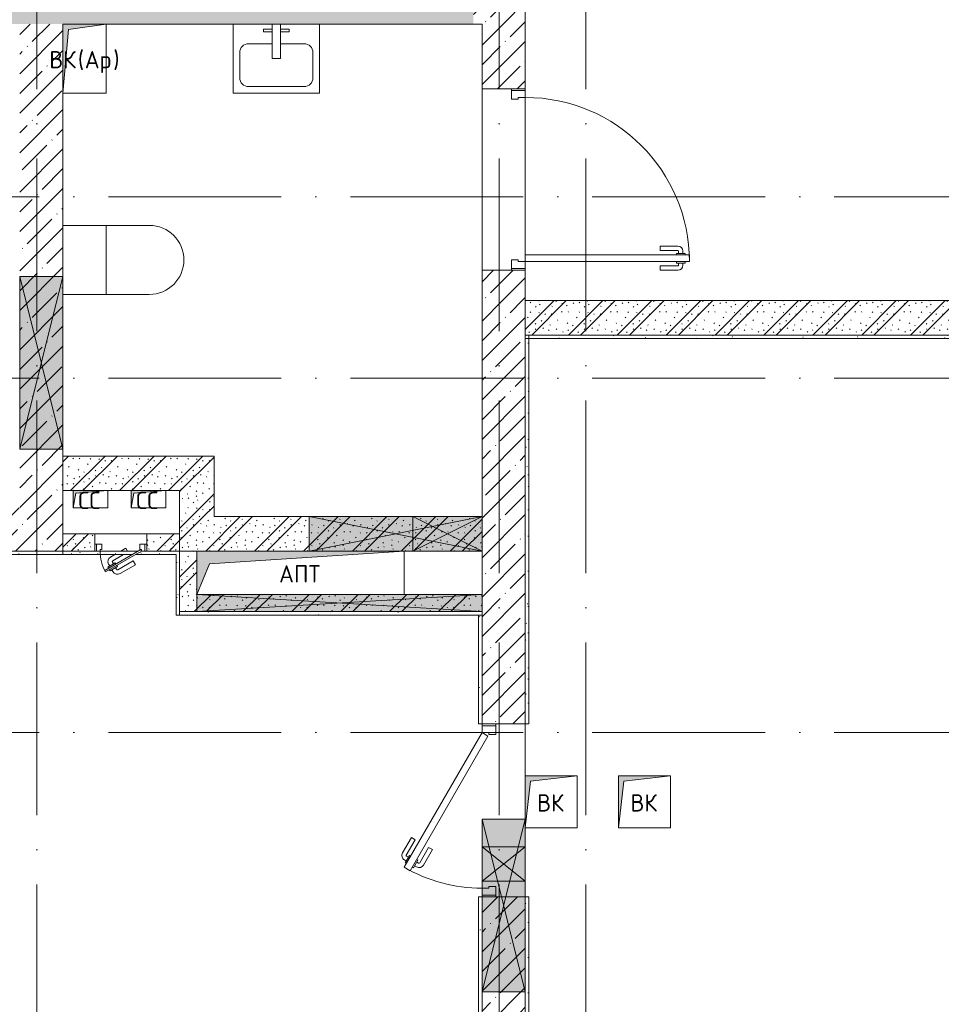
# Model space of a CAD drawing. Header units: millimetres. Extents: x 83162 to 161202, y 56220 to 105342.
# Tile 66 of 209: x 126295 to 131628, y 85328 to 91025. Entities that reach past the tile are written whole.
import ezdxf

# ---------------------------------------------------------------- set-up
doc = ezdxf.new("R2010")
doc.units = ezdxf.units.MM
doc.linetypes.add('4_ Штрихпунктир_ 10 х 2 мм', pattern=[1400, 1000, -200, 0, -200])
for name, color, linetype, lineweight in [('A-____-NOTE-TEXT', 5, 'Continuous', 9), ('A-DETL-GENF-OTLN', 7, 'Continuous', 9), ('A-DOOR-____-MCUT', 7, 'Continuous', 18), ('A-DOOR-____-OTLN', 7, 'Continuous', 9), ('A-DOOR-FRAM-MCUT', 7, 'Continuous', 18), ('A-FLOR-____-OTLN', 7, 'Continuous', 9), ('A-GLAZ-____-MCUT', 7, 'Continuous', 9), ('A-GLAZ-____-OTLN', 7, 'Continuous', 9), ('A-WALL-____-MCUT', 7, 'Continuous', 9), ('A-WALL-____-PATT', 7, 'Continuous', 9), ('I-WALL-____-MCUT', 7, 'Continuous', 9), ('I-WALL-____-OTLN', 7, 'Continuous', 9), ('M-EQPM-____-OTLN', 7, 'Continuous', 9), ('P-SANR-FIXT-OTLN', 7, 'Continuous', 9), ('S-COLS-____-MCUT', 7, 'Continuous', 9), ('S-COLS-____-OTLN', 7, 'Continuous', 9), ('S-GRID-____-OTLN', 7, 'Continuous', 9)]:
    doc.layers.add(name, color=color, linetype=linetype, lineweight=lineweight)
doc.styles.add('GOST Common', font='GOST_Common.ttf', dxfattribs={"height": 100})
pattern_1 = [(45, (0, 0), (-114.04925, 114.04925), []), (45, (114.05, 0), (-114.04925, 114.04925), [201.613, -40.323, 3.353, -36.97])]
pattern_2 = [(135, (150.28, 188.64), (-282.8427, 3e-14), [5, -395]), (135, (174.9, 237.36), (-282.8427, 3e-14), [5, -395]), (135, (211.96, 236.53), (-282.8427, 3e-14), [5, -395]), (135, (114.96, 223.96), (-282.8427, 3e-14), [5, -395]), (135, (77.54, 223.96), (-282.8427, 3e-14), [5, -395]), (135, (57.44, 184.52), (-282.8427, 3e-14), [5, -395]), (135, (66.21, 142.9), (-282.8427, 3e-14), [5, -395]), (135, (107.33, 161), (-282.8427, 3e-14), [5, -395]), (135, (99.08, 130.94), (-282.8427, 3e-14), [5, -395]), (135, (22.6, 136.46), (-282.8427, 3e-14), [5, -395]), (135, (21.16, 168.08), (-282.8427, 3e-14), [5, -395]), (135, (46.13, 96.12), (-282.8427, 3e-14), [5, -395]), (135, (3.54, 74.6), (-282.8427, 3e-14), [5, -395]), (135, (40.3, 47.56), (-282.8427, 3e-14), [5, -395]), (135, (39.77, 18.47), (-282.8427, 3e-14), [5, -395]), (135, (76.94, 37.28), (-282.8427, 3e-14), [5, -395]), (135, (114.18, 62.4), (-282.8427, 3e-14), [5, -395]), (135, (139.87, 90.2), (-282.8427, 3e-14), [5, -395]), (135, (141.44, 15.82), (-282.8427, 3e-14), [5, -395]), (135, (188.69, 26.73), (-282.8427, 3e-14), [5, -395]), (135, (176.14, 51.36), (-282.8427, 3e-14), [5, -395]), (135, (177.03, 0), (-282.8427, 3e-14), [5, -395]), (135, (276.61, 8.22), (-282.8427, 3e-14), [5, -395]), (135, (271.19, 31.72), (-282.8427, 3e-14), [5, -395]), (135, (268.29, 119.65), (-282.8427, 3e-14), [5, -395]), (135, (237.92, 101.95), (-282.8427, 3e-14), [5, -395]), (135, (237.92, 158.27), (-282.8427, 3e-14), [5, -395]), (135, (260.4, 204.35), (-282.8427, 3e-14), [5, -395]), (135, (275.54, 235.4), (-282.8427, 3e-14), [5, -395]), (135, (117.62, 268.96), (-282.8427, 3e-14), [5, -395]), (135, (203.62, 273.83), (-282.8427, 3e-14), [5, -395]), (135, (47.24, 279.3), (-282.8427, 3e-14), [5, -395]), (135, (23.2, 266.16), (-282.8427, 3e-14), [5, -395]), (135, (42.78, 232.52), (-282.8427, 3e-14), [5, -395]), (135, (177.76, 90.57), (-282.8427, 3e-14), [5, -395]), (135, (181.12, 121.8), (-282.8427, 3e-14), [5, -395]), (135, (206.73, 172.06), (-282.8427, 3e-14), [5, -395]), (135, (143.14, 136.62), (-282.8427, 3e-14), [5, -395]), (135, (211.51, 131.86), (-282.8427, 3e-14), [5, -395]), (135, (81.47, 95.1), (-282.8427, 3e-14), [5, -395]), (135, (235.13, 60.46), (-282.8427, 3e-14), [5, -395]), (135, (242.24, 4.89), (-282.8427, 3e-14), [5, -395]), (45, (0, 106.07), (-282.8427, 0), []), (45, (106.07, 0), (-282.8427, 0), []), (45, (176.78, 0), (-282.8427, 0), []), (45, (0, 176.78), (-282.8427, 0), [])]
pattern_3 = [(0, (0, 0), (203.2, 50.8), [3.353, -149.047, 3.353, -149.047, -812.8]), (0, (0, 0), (203.2, 50.8), [-304.8, 3.353, -301.447, 3.353, -149.047, -355.6]), (0, (0, 0), (203.2, 50.8), [-762, 3.353, -98.247, 3.353, -250.647]), (120, (76.2, 25.4), (-145.59409, 150.576362), [3.353, -149.047, 3.353, -149.047, -812.8]), (120, (76.2, 25.4), (-145.59409, 150.576362), [-304.8, 3.353, -301.447, 3.353, -149.047, -355.6]), (120, (76.2, 25.4), (-145.59409, 150.576362), [-762, 3.353, -98.247, 3.353, -250.647]), (240, (101.6, 127), (-57.60591, -201.376362), [3.353, -149.047, 3.353, -149.047, -812.8]), (240, (101.6, 127), (-57.60591, -201.376362), [-304.8, 3.353, -301.447, 3.353, -149.047, -355.6]), (240, (101.6, 127), (-57.60591, -201.376362), [-762, 3.353, -98.247, 3.353, -250.647])]

# ---------------------------------------------------------------- blocks, each defined once
blk = doc.blocks.new('АР_Канал вертикальный прямоугольный - ВК-6741383-ВКК_01_К3_З_ЭОМ_греющий кабель_')
at = {"layer": 'A-DETL-GENF-OTLN', "lineweight": 5, "true_color": 0xf4f4f4}
blk.add_hatch(color=7, dxfattribs=at).paths.add_polyline_path([(-150, -150), (-120, 120), (150, 150), (-150, 150), (-150, -65.2)])
at = {"layer": 'A-DETL-GENF-OTLN', "color": 254, "lineweight": 13, "true_color": 0xcccccc}
for p, q in [((150, 150), (-150, 150)), ((-150, 150), (-150, -150)), ((150, 150), (-150, 150)), ((-150, 150), (-150, -150)), ((-150, -150), (-120, 120)), ((-150, -150), (-120, 120)), ((-120, 120), (150, 150)), ((-120, 120), (150, 150)), ((150, -150), (150, 150)), ((-150, -150), (150, -150))]:
    blk.add_line(p, q, dxfattribs=at)
at = {"layer": 'M-EQPM-____-OTLN', "color": 254, "lineweight": 5, "true_color": 0xcccccc}
for p, q in [((-150, -150), (-150, 150)), ((-150, 150), (150, 150)), ((150, 150), (150, -150)), ((150, -150), (-150, -150))]:
    blk.add_line(p, q, dxfattribs=at)
blk = doc.blocks.new('АР_Канал вертикальный прямоугольный - АПТ-2990273-ВКК_01_К3_З_ЭОМ_греющий кабель_')
at = {"layer": 'A-DETL-GENF-OTLN', "lineweight": 5, "true_color": 0xf4f4f4}
blk.add_hatch(color=7, dxfattribs=at).paths.add_polyline_path([(-600, -125), (-527.5, 52.5), (600, 125), (-600, 125)])
at = {"layer": 'A-DETL-GENF-OTLN', "color": 254, "lineweight": 13, "true_color": 0xcccccc}
for p, q in [((-600, 125), (-600, -125)), ((-600, 125), (-600, -125)), ((-527.5, 52.5), (600, 125)), ((-527.5, 52.5), (600, 125)), ((600, -125), (600, 125)), ((-600, -125), (-527.5, 52.5)), ((-600, -125), (-527.5, 52.5))]:
    blk.add_line(p, q, dxfattribs=at)
at = {"layer": 'M-EQPM-____-OTLN', "color": 254, "lineweight": 5, "true_color": 0xcccccc}
for p, q in [((-600, -125), (-600, 125)), ((600, 125), (600, -125))]:
    blk.add_line(p, q, dxfattribs=at)
blk = doc.blocks.new('A-PLU-toilet-2-2D - L600xW600xH900-1001368-ВКК_01_К3_З_ЭОМ_греющий кабель_')
at = {"layer": 'P-SANR-FIXT-OTLN', "color": 254, "lineweight": 5, "true_color": 0xcccccc}
for p, q in [((-250, 400), (250, 400)), ((-250, 400), (250, 400)), ((0, 0), (0, 400)), ((250, 0), (-250, 0)), ((250, 0), (-250, 0))]:
    blk.add_line(p, q, dxfattribs=at)
blk.add_arc((250, 200), 200, 270, 90, dxfattribs=at)
blk.add_arc((250, 200), 200, 270, 90, dxfattribs=at)
blk = doc.blocks.new('A-PLU-Sink-2D - 400 x 500mm-997041-ВКК_01_К3_З_ЭОМ_греющий кабель_')
at = {"layer": 'P-SANR-FIXT-OTLN', "color": 254, "lineweight": 5, "true_color": 0xcccccc}
for p, q in [((-234.3, 202.3), (-234.3, -197.7)), ((-234.3, -197.7), (-234.3, 202.3)), ((-59.3, 172.3), (-59.3, 157.3)), ((-9.3, 172.3), (-59.3, 172.3)), ((-9.3, 2.3), (-9.3, 202.3)), ((40.7, 202.3), (40.7, 2.3)), ((40.7, 172.3), (90.7, 172.3)), ((90.7, 172.3), (90.7, 157.3)), ((265.7, -197.7), (265.7, 202.3)), ((265.7, 202.3), (265.7, -197.7)), ((-59.3, 157.3), (-9.3, 157.3)), ((90.7, 157.3), (40.7, 157.3)), ((-9.3, 88), (-145.4, 88)), ((176.8, 88), (40.7, 88)), ((-196.2, 37.2), (-196.2, -108.8)), ((40.7, 2.3), (-9.3, 2.3)), ((227.6, -108.8), (227.6, 37.2)), ((-145.4, -159.6), (176.8, -159.6)), ((-234.3, -197.7), (265.7, -197.7)), ((265.7, -197.7), (-234.3, -197.7))]:
    blk.add_line(p, q, dxfattribs=at)
for centre, start, end in [((-145.4, 37.2), 90, 180), ((176.8, 37.2), 360, 90), ((-145.4, -108.8), 180, 270), ((176.8, -108.8), 270, 0)]:
    blk.add_arc(centre, 50.8, start, end, dxfattribs=at)
blk = doc.blocks.new('АР_Дверь однопольная - 1000х2100h_900__Глухая_Лифт-холл_1 эт-4500566-ВКК_01_К3_З_ЭОМ_греющий кабель_')
at = {"layer": 'A-DOOR-____-MCUT', "color": 254, "lineweight": 13, "true_color": 0xcccccc}
for p, q in [((-329.4, 575), (-349.4, 540.4)), ((450, 125), (-329.4, 575)), ((-349.4, 540.4), (430, 90.4)), ((430, 90.4), (450, 125))]:
    blk.add_line(p, q, dxfattribs=at)
at = {"layer": 'A-DOOR-____-OTLN', "color": 254, "lineweight": 5, "true_color": 0xcccccc}
for p, q in [((-292.9, 563.2), (-286.9, 573.6)), ((-157.2, 533.3), (-246, 584.6)), ((-327.8, 527.9), (-331.8, 520.9)), ((-331.8, 520.9), (-288.5, 495.9)), ((-320.9, 514.7), (-327, 504.3)), ((-307.8, 562.5), (-303.8, 569.4)), ((-303.8, 569.4), (-260.5, 544.4)), ((-271.3, 550.7), (-265.3, 561.1)), ((-260.5, 544.4), (-264.5, 537.5)), ((-169.7, 511.7), (-258.5, 562.9)), ((-169.7, 511.7), (-157.2, 533.3)), ((-227.2, 412.1), (-316, 463.3)), ((-299.3, 502.2), (-305.3, 491.8)), ((-214.7, 433.7), (-303.5, 485)), ((-288.5, 495.9), (-284.5, 502.9)), ((-214.7, 433.7), (-227.2, 412.1))]:
    blk.add_line(p, q, dxfattribs=at)
for centre, radius, start, end in [((450, 125), 900, 150, 180), ((-261, 558.6), 30, 60, 150), ((-261, 558.6), 4.99, 60, 150), ((-301, 489.3), 30, 150, 240), ((-301, 489.3), 4.99, 150, 240)]:
    blk.add_arc(centre, radius, start, end, dxfattribs=at)
at = {"layer": 'A-DOOR-FRAM-MCUT', "color": 254, "lineweight": 13, "true_color": 0xcccccc}
for p, q in [((-490, 125), (-500, 125)), ((-450, 125), (-490, 125)), ((-490, 125), (-490, 45)), ((-450, 85), (-450, 125)), ((490, 125), (450, 125)), ((450, 125), (450, 85)), ((490, 45), (490, 125)), ((490, 125), (500, 125)), ((-440, 85), (-450, 85)), ((-440, 45), (-440, 85)), ((450, 85), (440, 85)), ((440, 85), (440, 45)), ((-490, 45), (-500, 45)), ((-490, 45), (-440, 45)), ((440, 45), (490, 45)), ((490, 45), (500, 45))]:
    blk.add_line(p, q, dxfattribs=at)
blk = doc.blocks.new('АР_Дверь однопольная - 1050х2100h_900__Глухая_С_у МГН_ аренда_1 эт-4499699-ВКК_01_К3_З_ЭОМ_греющий кабель_')
at = {"layer": 'A-DOOR-____-MCUT', "color": 254, "lineweight": 13, "true_color": 0xcccccc}
for p, q in [((475, 1075), (435, 1075)), ((435, 1075), (435, 125)), ((475, 125), (475, 1075)), ((435, 125), (475, 125))]:
    blk.add_line(p, q, dxfattribs=at)
at = {"layer": 'A-DOOR-____-OTLN', "color": 254, "lineweight": 5, "true_color": 0xcccccc}
for p, q in [((427, 1037.5), (415, 1037.5)), ((427, 1050), (427, 1000)), ((435, 1050), (427, 1050)), ((475, 1050), (483, 1050)), ((483, 1050), (483, 1000)), ((483, 1037.5), (495, 1037.5)), ((385, 905), (385, 1007.5)), ((410, 905), (410, 1007.5)), ((427, 1012.5), (415, 1012.5)), ((427, 1000), (435, 1000)), ((483, 1000), (475, 1000)), ((483, 1012.5), (495, 1012.5)), ((500, 905), (500, 1007.5)), ((525, 905), (525, 1007.5)), ((410, 905), (385, 905)), ((500, 905), (525, 905))]:
    blk.add_line(p, q, dxfattribs=at)
for centre, radius, start, end in [((475, 125), 950, 90, 180), ((415, 1007.5), 30, 90, 180), ((495, 1007.5), 30, 0, 90), ((415, 1007.5), 4.99, 90, 180), ((495, 1007.5), 4.99, 0, 90)]:
    blk.add_arc(centre, radius, start, end, dxfattribs=at)
at = {"layer": 'A-DOOR-FRAM-MCUT', "color": 254, "lineweight": 13, "true_color": 0xcccccc}
for p, q in [((-515, 125), (-525, 125)), ((-475, 125), (-515, 125)), ((-515, 125), (-515, 45)), ((-475, 85), (-475, 125)), ((515, 125), (475, 125)), ((475, 125), (475, 85)), ((515, 45), (515, 125)), ((515, 125), (525, 125)), ((-465, 85), (-475, 85)), ((-465, 45), (-465, 85)), ((475, 85), (465, 85)), ((465, 85), (465, 45)), ((-515, 45), (-525, 45)), ((-515, 45), (-465, 45)), ((465, 45), (515, 45)), ((515, 45), (525, 45))]:
    blk.add_line(p, q, dxfattribs=at)
blk = doc.blocks.new('АР_Канал вертикальный прямоугольный - ВК_Ар_-2982053-ВКК_01_К3_З_ЭОМ_греющий кабель_')
at = {"layer": 'A-DETL-GENF-OTLN', "lineweight": 5, "true_color": 0xf4f4f4}
blk.add_hatch(color=7, dxfattribs=at).paths.add_polyline_path([(-125, -200), (-92.5, 167.5), (125, 200), (-125, 200)])
at = {"layer": 'A-DETL-GENF-OTLN', "color": 254, "lineweight": 13, "true_color": 0xcccccc}
for p, q in [((-92.5, 167.5), (125, 200)), ((-92.5, 167.5), (125, 200)), ((125, -200), (125, 200)), ((-125, -200), (-92.5, 167.5)), ((-125, -200), (-92.5, 167.5)), ((-125, -200), (125, -200))]:
    blk.add_line(p, q, dxfattribs=at)
at = {"layer": 'M-EQPM-____-OTLN', "color": 254, "lineweight": 5, "true_color": 0xcccccc}
for p, q in [((125, 200), (125, -200)), ((125, -200), (-125, -200))]:
    blk.add_line(p, q, dxfattribs=at)
blk = doc.blocks.new('АР_Отверстие прямоугольное - ОВВ-4793617-ВКК_01_К3_З_ЭОМ_греющий кабель_')
at = {"layer": 'A-DETL-GENF-OTLN', "lineweight": 5, "true_color": 0xf9f9f9}
blk.add_hatch(color=7, dxfattribs=at).paths.add_polyline_path([(-700, 50), (-700, -50), (950, -50), (950, 50)])
at = {"layer": 'A-DETL-GENF-OTLN', "color": 254, "lineweight": 5, "true_color": 0xcccccc}
for p, q in [((950, 50), (-700, -50)), ((-700, 50), (950, -50))]:
    blk.add_line(p, q, dxfattribs=at)
at = {"layer": 'A-DETL-GENF-OTLN', "color": 254, "lineweight": 13, "true_color": 0xcccccc}
for p, q in [((950, 50), (-700, 50)), ((-700, 50), (-700, -50)), ((950, -50), (950, 50)), ((-700, -50), (950, -50))]:
    blk.add_line(p, q, dxfattribs=at)
at = {"layer": 'A-GLAZ-____-MCUT', "color": 254, "lineweight": 5, "true_color": 0xcccccc}
for p, q in [((-700, 50), (-700, -50)), ((950, 50), (950, -50))]:
    blk.add_line(p, q, dxfattribs=at)
blk = doc.blocks.new('АР_Отверстие прямоугольное - ОВВ-4526218-ВКК_01_К3_З_ЭОМ_греющий кабель_')
at = {"layer": 'A-DETL-GENF-OTLN', "lineweight": 5, "true_color": 0xf9f9f9}
blk.add_hatch(color=7, dxfattribs=at).paths.add_polyline_path([(625, 62), (625, 125), (-375, 125), (-375, -125), (625, -125)])
at = {"layer": 'A-DETL-GENF-OTLN', "color": 254, "lineweight": 5, "true_color": 0xcccccc}
for p, q in [((625, 125), (-375, -125)), ((-375, 125), (625, -125))]:
    blk.add_line(p, q, dxfattribs=at)
at = {"layer": 'A-DETL-GENF-OTLN', "color": 254, "lineweight": 13, "true_color": 0xcccccc}
for p, q in [((-375, 125), (-375, -125)), ((625, 125), (-325, 125)), ((625, -125), (625, 125)), ((-375, -125), (625, -125))]:
    blk.add_line(p, q, dxfattribs=at)
at = {"layer": 'A-GLAZ-____-MCUT', "color": 254, "lineweight": 5, "true_color": 0xcccccc}
for p, q in [((-375, 125), (-375, -125)), ((625, 125), (625, -125))]:
    blk.add_line(p, q, dxfattribs=at)
blk = doc.blocks.new('АР_Канал вертикальный прямоугольный - СС-3239460-ВКК_01_К3_З_ЭОМ_греющий кабель_')
at = {"layer": 'A-DETL-GENF-OTLN', "lineweight": 5, "true_color": 0xf4f4f4}
blk.add_hatch(color=7, dxfattribs=at).paths.add_polyline_path([(-100, -50), (-85, 35), (100, 50), (-100, 50)])
at = {"layer": 'A-DETL-GENF-OTLN', "color": 254, "lineweight": 13, "true_color": 0xcccccc}
for p, q in [((100, 50), (-100, 50)), ((-100, 50), (-100, -50)), ((100, 50), (-100, 50)), ((-100, 50), (-100, -50)), ((-100, -50), (-85, 35)), ((-100, -50), (-85, 35)), ((-85, 35), (100, 50)), ((-85, 35), (100, 50)), ((100, -50), (100, 50)), ((-100, -50), (100, -50))]:
    blk.add_line(p, q, dxfattribs=at)
at = {"layer": 'M-EQPM-____-OTLN', "color": 254, "lineweight": 5, "true_color": 0xcccccc}
for p, q in [((-100, -50), (-100, 50)), ((-100, 50), (100, 50)), ((100, 50), (100, -50)), ((100, -50), (-100, -50))]:
    blk.add_line(p, q, dxfattribs=at)
blk = doc.blocks.new('АР_Канал вертикальный прямоугольный - ВК-3506840-ВКК_01_К3_З_ЭОМ_греющий кабель_')
at = {"layer": 'A-DETL-GENF-OTLN', "lineweight": 5, "true_color": 0xf4f4f4}
blk.add_hatch(color=7, dxfattribs=at).paths.add_polyline_path([(-150, -150), (-120, 120), (150, 150), (-150, 150)])
at = {"layer": 'A-DETL-GENF-OTLN', "color": 254, "lineweight": 13, "true_color": 0xcccccc}
for p, q in [((150, 150), (-150, 150)), ((-150, 150), (-150, -150)), ((150, 150), (-150, 150)), ((-150, 150), (-150, -150)), ((-150, -150), (-120, 120)), ((-150, -150), (-120, 120)), ((-120, 120), (150, 150)), ((-120, 120), (150, 150)), ((150, -150), (150, 150)), ((-150, -150), (150, -150))]:
    blk.add_line(p, q, dxfattribs=at)
at = {"layer": 'M-EQPM-____-OTLN', "color": 254, "lineweight": 5, "true_color": 0xcccccc}
for p, q in [((-150, -150), (-150, 150)), ((-150, 150), (150, 150)), ((150, 150), (150, -150)), ((150, -150), (-150, -150))]:
    blk.add_line(p, q, dxfattribs=at)
blk = doc.blocks.new('АР_Отверстие прямоугольное - ОВВ-4527727-ВКК_01_К3_З_ЭОМ_греющий кабель_')
at = {"layer": 'A-DETL-GENF-OTLN', "lineweight": 5, "true_color": 0xf9f9f9}
blk.add_hatch(color=7, dxfattribs=at).paths.add_polyline_path([(-375, 100), (-375, -100), (625, -100), (625, 100)])
at = {"layer": 'A-DETL-GENF-OTLN', "color": 254, "lineweight": 5, "true_color": 0xcccccc}
for p, q in [((625, 100), (-375, -100)), ((-375, 100), (625, -100))]:
    blk.add_line(p, q, dxfattribs=at)
at = {"layer": 'A-DETL-GENF-OTLN', "color": 254, "lineweight": 13, "true_color": 0xcccccc}
for p, q in [((625, 100), (-375, 100)), ((-375, 100), (-375, -100)), ((625, -100), (625, 100)), ((-375, -100), (625, -100))]:
    blk.add_line(p, q, dxfattribs=at)
at = {"layer": 'A-GLAZ-____-MCUT', "color": 254, "lineweight": 5, "true_color": 0xcccccc}
for p, q in [((-375, 100), (-375, -100)), ((625, 100), (625, -100))]:
    blk.add_line(p, q, dxfattribs=at)
blk = doc.blocks.new('АР_Отверстие прямоугольное - ОВВ-4527852-ВКК_01_К3_З_ЭОМ_греющий кабель_')
at = {"layer": 'A-DETL-GENF-OTLN', "lineweight": 5, "true_color": 0xf9f9f9}
blk.add_hatch(color=7, dxfattribs=at).paths.add_polyline_path([(25, -125), (225, -125), (225, 125), (25, 125), (25, -62)])
at = {"layer": 'A-DETL-GENF-OTLN', "color": 254, "lineweight": 5, "true_color": 0xcccccc}
for p, q in [((225, 125), (25, -125)), ((25, 125), (225, -125))]:
    blk.add_line(p, q, dxfattribs=at)
at = {"layer": 'A-DETL-GENF-OTLN', "color": 254, "lineweight": 13, "true_color": 0xcccccc}
for p, q in [((225, 125), (25, 125)), ((25, 125), (25, -125)), ((225, -125), (225, 125)), ((25, -125), (225, -125))]:
    blk.add_line(p, q, dxfattribs=at)
at = {"layer": 'A-GLAZ-____-MCUT', "color": 254, "lineweight": 5, "true_color": 0xcccccc}
for p, q in [((25, 125), (25, -125)), ((225, 125), (225, -125))]:
    blk.add_line(p, q, dxfattribs=at)
blk = doc.blocks.new('АР_Отверстие прямоугольное - ОВВ-4527978-ВКК_01_К3_З_ЭОМ_греющий кабель_')
at = {"layer": 'A-DETL-GENF-OTLN', "lineweight": 5, "true_color": 0xf9f9f9}
blk.add_hatch(color=7, dxfattribs=at).paths.add_polyline_path([(-375, -125), (625, -125), (625, 125), (-375, 125)])
at = {"layer": 'A-DETL-GENF-OTLN', "color": 254, "lineweight": 5, "true_color": 0xcccccc}
for p, q in [((625, 125), (-375, -125)), ((-375, 125), (625, -125))]:
    blk.add_line(p, q, dxfattribs=at)
at = {"layer": 'A-DETL-GENF-OTLN', "color": 254, "lineweight": 13, "true_color": 0xcccccc}
for p, q in [((625, 125), (-375, 125)), ((-375, 125), (-375, -125)), ((625, -125), (625, 125)), ((-375, -125), (625, -125))]:
    blk.add_line(p, q, dxfattribs=at)
at = {"layer": 'A-GLAZ-____-MCUT', "color": 254, "lineweight": 5, "true_color": 0xcccccc}
for p, q in [((-375, 125), (-375, -125)), ((625, 125), (625, -125))]:
    blk.add_line(p, q, dxfattribs=at)
blk = doc.blocks.new('АР_Дверь однопольная - 300х400h_200__ВК_СС-4500226-ВКК_01_К3_З_ЭОМ_греющий кабель_')
at = {"layer": 'A-DOOR-____-MCUT', "color": 254, "lineweight": 13, "true_color": 0xcccccc}
for p, q in [((87.8, 170), (-120, 50)), ((-115, 41.3), (92.8, 161.3)), ((92.8, 161.3), (87.8, 170)), ((-120, 50), (-115, 41.3))]:
    blk.add_line(p, q, dxfattribs=at)
at = {"layer": 'A-DOOR-____-OTLN', "color": 254, "lineweight": 5, "true_color": 0xcccccc}
for p, q in [((-84.4, 128.3), (4.4, 179.6)), ((-71.9, 106.7), (-84.4, 128.3)), ((-71.9, 106.7), (16.9, 157.9)), ((62.2, 164.4), (18.9, 139.4)), ((18.9, 139.4), (22.9, 132.5)), ((29.7, 145.7), (23.7, 156.1)), ((31.9, 116.9), (27.9, 123.8)), ((75.2, 141.9), (31.9, 116.9)), ((42.7, 123.2), (48.7, 112.8)), ((51.4, 158.2), (45.4, 168.6)), ((66.2, 157.5), (62.2, 164.4)), ((64.4, 135.7), (70.4, 125.3)), ((71.2, 148.8), (75.2, 141.9)), ((-15.4, 70), (46.9, 105.9)), ((34.6, 70), (59.4, 84.3)), ((-39.2, 50), (-29.4, 33)), ((-29.4, 33), (0, 50))]:
    blk.add_line(p, q, dxfattribs=at)
for centre, radius, start, end in [((19.4, 153.6), 30, 30, 120), ((19.4, 153.6), 4.99, 30, 120), ((44.4, 110.3), 30, 300, 30), ((-120, 50), 240, 360, 30), ((44.4, 110.3), 4.99, 300, 30)]:
    blk.add_arc(centre, radius, start, end, dxfattribs=at)
at = {"layer": 'A-DOOR-FRAM-MCUT', "color": 254, "lineweight": 13, "true_color": 0xcccccc}
for p, q in [((-140, 50), (-150, 50)), ((-140, 10), (-150, 10)), ((-120, 50), (-140, 50)), ((-140, 50), (-140, 10)), ((-140, 10), (-110, 10)), ((-120, 40), (-120, 50)), ((-110, 40), (-120, 40)), ((-110, 10), (-110, 40)), ((120, 40), (110, 40)), ((110, 40), (110, 10)), ((110, 10), (140, 10)), ((140, 50), (120, 50)), ((120, 50), (120, 40)), ((140, 10), (140, 50)), ((140, 50), (150, 50)), ((140, 10), (150, 10))]:
    blk.add_line(p, q, dxfattribs=at)
blk = doc.blocks.new('АР_Отверстие прямоугольное - ОВВ-4779291-ВКК_01_К3_З_ЭОМ_греющий кабель_')
at = {"layer": 'A-DETL-GENF-OTLN', "lineweight": 5, "true_color": 0xf9f9f9}
blk.add_hatch(color=7, dxfattribs=at).paths.add_polyline_path([(-75, 100), (-75, -100), (325, -100), (325, 100)])
at = {"layer": 'A-DETL-GENF-OTLN', "color": 254, "lineweight": 5, "true_color": 0xcccccc}
for p, q in [((325, 100), (-75, -100)), ((-75, 100), (325, -100))]:
    blk.add_line(p, q, dxfattribs=at)
at = {"layer": 'A-DETL-GENF-OTLN', "color": 254, "lineweight": 13, "true_color": 0xcccccc}
for p, q in [((325, 100), (-75, 100)), ((-75, 100), (-75, -100)), ((325, -100), (325, 100)), ((-75, -100), (325, -100))]:
    blk.add_line(p, q, dxfattribs=at)
at = {"layer": 'A-GLAZ-____-MCUT', "color": 254, "lineweight": 5, "true_color": 0xcccccc}
for p, q in [((-75, 100), (-75, -100)), ((325, 100), (325, -100))]:
    blk.add_line(p, q, dxfattribs=at)
blk = doc.blocks.new('240311_Наметкина 10_РД_АР_К3_R21_rvt-1-ВКК_01_К3_З_ЭОМ_греющий кабель_')
at = {"layer": 'A-WALL-____-PATT', "lineweight": 5, "true_color": 0xcccccc}
h = blk.add_hatch(dxfattribs=at)
h.set_pattern_fill('FP_1', color=254, style=0, pattern_type=2)
h.set_pattern_definition(pattern_1)
h.paths.add_polyline_path([(113185.8, 91000), (128920, 91000), (128920, 91250), (110345, 91250), (110345, 91000), (112121, 91000)])
h = blk.add_hatch(dxfattribs=at)
h.set_pattern_fill('FP_1', color=254, style=0, pattern_type=2)
h.set_pattern_definition(pattern_1)
h.paths.add_polyline_path([(126545, 87950), (126545, 91000), (126295, 91000), (126295, 87950)])
h = blk.add_hatch(dxfattribs=at)
h.set_pattern_fill('FP_1', color=254, style=0, pattern_type=2)
h.set_pattern_definition(pattern_1)
h.paths.add_polyline_path([(129157, 89400), (129220, 89400), (129220, 89575), (128970, 89575), (128970, 89400)])
h.paths.add_polyline_path([(129220, 90625), (129220, 91000), (128970, 91000), (128970, 90625), (129157, 90625)])
h = blk.add_hatch(dxfattribs=at)
h.set_pattern_fill('FP_1', color=254, style=0, pattern_type=2)
h.set_pattern_definition(pattern_1)
h.paths.add_polyline_path([(128970, 85000), (129220, 85000), (129220, 85950), (128970, 85950), (128970, 85250)])
h.paths.add_polyline_path([(129220, 86950), (129220, 89400), (128970, 89400), (128970, 86950), (129157, 86950)])
h = blk.add_hatch(dxfattribs=at)
h.set_pattern_fill('FP_29', color=254, style=0, pattern_type=2)
h.set_pattern_definition(pattern_2)
h.paths.add_polyline_path([(132120, 89200), (132120, 89400), (129220, 89400), (129220, 89200)])
h = blk.add_hatch(dxfattribs=at)
h.set_pattern_fill('FP_29', color=254, style=0, pattern_type=2)
h.set_pattern_definition(pattern_2)
h.paths.add_polyline_path([(127420, 88300), (127420, 88500), (126545, 88500), (126545, 88300), (127220, 88300)])
h = blk.add_hatch(dxfattribs=at)
h.set_pattern_fill('FP_29', color=254, style=0, pattern_type=2)
h.set_pattern_definition(pattern_2)
h.paths.add_polyline_path([(127420, 88150), (127420, 88300), (127220, 88300), (127220, 88150)])
h = blk.add_hatch(dxfattribs=at)
h.set_pattern_fill('FP_1', color=254, style=0, pattern_type=2)
h.set_pattern_definition(pattern_1)
h.paths.add_polyline_path([(123400, 87950), (124745, 87950), (124745, 88200), (120045, 88200), (120045, 87950), (123385, 87950)])
h.paths.add_polyline_path([(126295, 87950), (126295, 88200), (126195, 88200), (126195, 87950)])
h = blk.add_hatch(dxfattribs=at)
h.set_pattern_fill('FP_29', color=254, style=0, pattern_type=2)
h.set_pattern_definition(pattern_2)
h.paths.add_polyline_path([(128570, 87950), (128970, 87950), (128970, 88150), (127220, 88150), (127220, 87950), (127970, 87950)])
h = blk.add_hatch(dxfattribs=at)
h.set_pattern_fill('FP_29', color=254, style=0, pattern_type=2)
h.set_pattern_definition(pattern_2)
h.paths.add_polyline_path([(127220, 87950), (127220, 88050), (127030, 88050), (127030, 87950)])
h.paths.add_polyline_path([(126545, 87950), (126730, 87950), (126730, 88050), (126545, 88050)])
h = blk.add_hatch(dxfattribs=at)
h.set_pattern_fill('FP_29', color=254, style=0, pattern_type=2)
h.set_pattern_definition(pattern_2)
h.paths.add_polyline_path([(127320, 87700), (127320, 87950), (127220, 87950), (127220, 87700)])
h = blk.add_hatch(dxfattribs=at)
h.set_pattern_fill('FP_29', color=254, style=0, pattern_type=2)
h.set_pattern_definition(pattern_2)
h.paths.add_polyline_path([(128970, 87600), (128970, 87700), (127220, 87700), (127220, 87600), (127320, 87600)])
at = {"layer": 'S-COLS-____-OTLN', "lineweight": 5, "true_color": 0xcccccc}
h = blk.add_hatch(dxfattribs=at)
h.set_pattern_fill('FP_1', color=254, style=0, pattern_type=2)
h.set_pattern_definition(pattern_1)
h.paths.add_polyline_path([(128970, 91000), (129220, 91000), (129220, 93400), (128920, 93400), (128920, 91000)])
at = {"layer": 'A-FLOR-____-OTLN', "color": 254, "lineweight": 5, "true_color": 0xcccccc}
for p, q in [((128970, 89575), (128970, 90625)), ((129220, 90625), (129220, 90615)), ((129220, 90575), (129220, 89665)), ((129220, 89585), (129220, 89575)), ((128970, 88150), (128970, 88731.5)), ((129220, 86650), (129220, 86950)), ((129220, 86240), (129220, 86350)), ((129220, 86040), (129220, 86240)), ((129220, 85950), (129220, 86040))]:
    blk.add_line(p, q, dxfattribs=at)
at = {"layer": 'A-WALL-____-MCUT', "color": 254, "lineweight": 5, "true_color": 0xcccccc}
for p, q in [((126545, 91000), (128920, 91000)), ((126545, 89540), (126545, 91000)), ((128970, 91000), (128970, 90625)), ((129220, 90625), (129220, 91000)), ((128970, 90625), (129220, 90625)), ((128970, 89575), (128970, 89400)), ((129220, 89575), (128970, 89575)), ((129220, 89400), (129220, 89575)), ((126545, 88540), (126545, 89540)), ((128970, 89400), (128970, 88150)), ((129220, 86950), (129220, 89400)), ((126545, 87950), (126545, 88540)), ((128970, 88150), (128970, 87950)), ((127220, 88050), (127220, 87950)), ((127220, 87950), (127220, 88050)), ((126295, 87950), (126545, 87950)), ((127320, 87950), (127220, 87950)), ((128970, 87950), (128970, 87700)), ((128970, 87600), (128970, 87700)), ((128970, 87600), (128970, 86950)), ((128970, 86950), (129220, 86950)), ((128970, 85950), (128970, 85400)), ((129220, 85950), (128970, 85950)), ((129220, 85400), (129220, 85950)), ((128970, 85400), (128970, 85250)), ((129220, 85000), (129220, 85400))]:
    blk.add_line(p, q, dxfattribs=at)
at = {"layer": 'I-WALL-____-MCUT', "color": 254, "lineweight": 5, "true_color": 0xcccccc}
for p, q in [((132120, 89400), (129220, 89400)), ((129220, 89400), (129220, 89200)), ((129220, 89200), (132120, 89200)), ((127420, 88500), (126545, 88500)), ((126545, 88500), (126545, 88300)), ((127420, 88300), (127420, 88500)), ((126545, 88300), (126605, 88300)), ((126805, 88300), (126940, 88300)), ((127140, 88300), (127220, 88300)), ((127220, 88300), (127220, 88150)), ((127420, 88150), (127420, 88300)), ((127220, 88150), (127220, 88050)), ((127970, 88150), (127420, 88150)), ((128570, 88150), (127970, 88150)), ((128970, 88150), (128570, 88150)), ((128970, 87950), (128970, 88150)), ((126730, 88050), (126545, 88050)), ((126545, 88050), (126545, 87950)), ((126730, 87950), (126730, 88050)), ((127220, 88050), (127030, 88050)), ((127030, 88050), (127030, 87950)), ((126545, 87950), (126730, 87950)), ((127030, 87950), (127220, 87950)), ((127220, 87950), (127220, 87700)), ((127320, 87950), (127970, 87950)), ((127320, 87700), (127320, 87950)), ((127970, 87950), (128570, 87950)), ((128570, 87950), (128970, 87950)), ((127220, 87700), (127220, 87600)), ((128970, 87700), (127320, 87700)), ((127220, 87600), (127320, 87600)), ((127320, 87600), (128970, 87600))]:
    blk.add_line(p, q, dxfattribs=at)
at = {"layer": 'I-WALL-____-OTLN', "color": 254, "lineweight": 5, "true_color": 0xcccccc}
blk.add_line((126730, 88050), (127030, 88050), dxfattribs=at)
at = {"layer": 'S-COLS-____-MCUT', "color": 254, "lineweight": 5, "true_color": 0xcccccc}
for p, q in [((129220, 91000), (129220, 91800)), ((128920, 91000), (128970, 91000))]:
    blk.add_line(p, q, dxfattribs=at)
at = {"layer": 'A-DOOR-____-OTLN', "color": 254, "lineweight": 5, "true_color": 0xcccccc}
for name, p, rotation in [('АР_Дверь однопольная - 1050х2100h_900__Глухая_С_у МГН_ аренда_1 эт-4499699-ВКК_01_К3_З_ЭОМ_греющий кабель_', (129095, 90100), 270), ('АР_Дверь однопольная - 300х400h_200__ВК_СС-4500226-ВКК_01_К3_З_ЭОМ_греющий кабель_', (126880, 88000), 180), ('АР_Дверь однопольная - 1000х2100h_900__Глухая_Лифт-холл_1 эт-4500566-ВКК_01_К3_З_ЭОМ_греющий кабель_', (129095, 86450), 90.00000000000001)]:
    blk.add_blockref(name, p, dxfattribs=dict(at, rotation=rotation))
at = {"layer": 'A-GLAZ-____-OTLN', "color": 254, "lineweight": 5, "true_color": 0xcccccc}
for name, p, rotation in [('АР_Отверстие прямоугольное - ОВВ-4527978-ВКК_01_К3_З_ЭОМ_греющий кабель_', (126420, 88915), 90.00000000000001), ('АР_Отверстие прямоугольное - ОВВ-4527727-ВКК_01_К3_З_ЭОМ_греющий кабель_', (128595, 88050), 180), ('АР_Отверстие прямоугольное - ОВВ-4779291-ВКК_01_К3_З_ЭОМ_греющий кабель_', (128895, 88050), 180), ('АР_Отверстие прямоугольное - ОВВ-4793617-ВКК_01_К3_З_ЭОМ_греющий кабель_', (128270, 87650), 180), ('АР_Отверстие прямоугольное - ОВВ-4526218-ВКК_01_К3_З_ЭОМ_греющий кабель_', (129095, 86025), 270), ('АР_Отверстие прямоугольное - ОВВ-4527852-ВКК_01_К3_З_ЭОМ_греющий кабель_', (129095, 86015), 90.00000000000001)]:
    blk.add_blockref(name, p, dxfattribs=dict(at, rotation=rotation))
at = {"layer": 'M-EQPM-____-OTLN', "color": 254, "lineweight": 5, "true_color": 0xcccccc}
for name, p in [('АР_Канал вертикальный прямоугольный - ВК_Ар_-2982053-ВКК_01_К3_З_ЭОМ_греющий кабель_', (126670, 90800)), ('АР_Канал вертикальный прямоугольный - СС-3239460-ВКК_01_К3_З_ЭОМ_греющий кабель_', (126705, 88250)), ('АР_Канал вертикальный прямоугольный - СС-3239460-ВКК_01_К3_З_ЭОМ_греющий кабель_', (127040, 88250)), ('АР_Канал вертикальный прямоугольный - АПТ-2990273-ВКК_01_К3_З_ЭОМ_греющий кабель_', (127920, 87825)), ('АР_Канал вертикальный прямоугольный - ВК-6741383-ВКК_01_К3_З_ЭОМ_греющий кабель_', (129370, 86500)), ('АР_Канал вертикальный прямоугольный - ВК-3506840-ВКК_01_К3_З_ЭОМ_греющий кабель_', (129910, 86500))]:
    blk.add_blockref(name, p, dxfattribs=at)
at = {"layer": 'P-SANR-FIXT-OTLN', "color": 254, "lineweight": 5, "true_color": 0xcccccc}
for name, p in [('A-PLU-Sink-2D - 400 x 500mm-997041-ВКК_01_К3_З_ЭОМ_греющий кабель_', (127764.3, 90797.7)), ('A-PLU-toilet-2-2D - L600xW600xH900-1001368-ВКК_01_К3_З_ЭОМ_греющий кабель_', (126795, 89435))]:
    blk.add_blockref(name, p, dxfattribs=at)
at = {"layer": 'A-____-NOTE-TEXT', "color": 254, "lineweight": 5, "true_color": 0xcccccc, "char_height": 100, "attachment_point": 1, "style": 'GOST Common'}
for s, insert, width in [('ВК', (126466.4, 90843.6), 200.422), ('\\fGOST Common|b0|i0|c204|p34|;(', (126631.8, 90843.6), 48.101), ('Ар', (126671.5, 90843.6), 200.422), ('\\fGOST Common|b0|i0|c204|p34|;)', (126836.8, 90843.6), 48.101), ('СС', (126633.9, 88293.6), 176.371), ('СС', (126968.9, 88293.6), 176.371), ('АПТ', (127795.9, 87868.6), 304.641), ('ВК', (129288.9, 86543.6), 200.422), ('ВК', (129288.9, 86543.6), 200.422), ('ВК', (129828.9, 86543.6), 200.422), ('ВК', (129828.9, 86543.6), 200.422)]:
    blk.add_mtext(s, dxfattribs=dict(at, insert=insert, width=width))
blk = doc.blocks.new('Наметкина 10_РД_АР_К3_Отделка_R21_rvt-1-ВКК_01_К3_З_ЭОМ_греющий кабель_')
at = {"layer": 'A-WALL-____-PATT', "lineweight": 5, "true_color": 0xaaaaaa}
h = blk.add_hatch(dxfattribs=at)
h.set_pattern_fill('FP_35', color=253, style=0, pattern_type=2)
h.set_pattern_definition(pattern_3)
h.paths.add_polyline_path([(129240, 84980), (129240, 85950), (129220, 85950), (129220, 84980)])
h.paths.add_polyline_path([(129240, 86950), (129240, 89200), (129220, 89200), (129220, 86950)])
h = blk.add_hatch(dxfattribs=at)
h.set_pattern_fill('FP_35', color=253, style=0, pattern_type=2)
h.set_pattern_definition(pattern_3)
h.paths.add_polyline_path([(132100, 89180), (132120, 89180), (132120, 89200), (129220, 89200), (129220, 89180)])
h = blk.add_hatch(dxfattribs=at)
h.set_pattern_fill('FP_35', color=253, style=0, pattern_type=2)
h.set_pattern_definition(pattern_3)
h.paths.add_polyline_path([(126545, 87930), (126545, 87950), (126195, 87950), (126195, 87930)])
h.paths.add_polyline_path([(124395, 87930), (124745, 87930), (124745, 87950), (124395, 87950)])
h = blk.add_hatch(dxfattribs=at)
h.set_pattern_fill('FP_35', color=253, style=0, pattern_type=2)
h.set_pattern_definition(pattern_3)
h.paths.add_polyline_path([(126787.2, 87930), (126945.4, 87930), (126980, 87950), (126545, 87950), (126545, 87930), (126760, 87930)])
h.paths.add_polyline_path([(127200, 87930), (127200, 87950), (127000, 87950), (126965.4, 87930), (127027.5, 87930)])
h = blk.add_hatch(dxfattribs=at)
h.set_pattern_fill('FP_35', color=253, style=0, pattern_type=2)
h.set_pattern_definition(pattern_3)
h.paths.add_polyline_path([(127220, 87580), (127220, 87950), (127200, 87950), (127200, 87580)])
h = blk.add_hatch(dxfattribs=at)
h.set_pattern_fill('FP_35', color=253, style=0, pattern_type=2)
h.set_pattern_definition(pattern_3)
h.paths.add_polyline_path([(128950, 87580), (128970, 87580), (128970, 87600), (127220, 87600), (127220, 87580), (127320, 87580)])
h = blk.add_hatch(dxfattribs=at)
h.set_pattern_fill('FP_35', color=253, style=0, pattern_type=2)
h.set_pattern_definition(pattern_3)
h.paths.add_polyline_path([(128950, 85250), (128970, 85250), (128970, 85950), (128950, 85950), (128950, 85400)])
h.paths.add_polyline_path([(128950, 86950), (128970, 86950), (128970, 87580), (128950, 87580), (128950, 87406.4)])
at = {"layer": 'A-WALL-____-MCUT', "color": 253, "lineweight": 5, "true_color": 0xaaaaaa}
for p, q in [((129220, 89200), (129220, 86950)), ((129240, 89200), (129220, 89200)), ((132120, 89200), (129220, 89200)), ((129220, 89200), (129220, 89180)), ((129220, 89180), (132100, 89180)), ((129240, 86950), (129240, 89200)), ((126545, 87950), (126195, 87950)), ((126195, 87930), (126545, 87930)), ((126545, 87930), (126545, 87950)), ((126740, 87950), (126545, 87950)), ((126545, 87950), (126545, 87930)), ((126545, 87930), (126945.4, 87930)), ((126980, 87950), (126760, 87950)), ((126965.4, 87930), (127200, 87930)), ((127200, 87950), (127020, 87950)), ((127220, 87950), (127200, 87950)), ((127200, 87930), (127200, 87580)), ((127220, 87580), (127220, 87950)), ((127200, 87580), (127220, 87580)), ((127320, 87600), (127220, 87600)), ((127220, 87600), (127220, 87580)), ((127220, 87580), (128950, 87580)), ((128970, 87600), (127320, 87600)), ((128950, 87580), (128950, 86950)), ((128970, 87580), (128950, 87580)), ((128970, 87580), (128970, 87600)), ((128970, 86950), (128970, 87580)), ((128950, 86950), (128970, 86950)), ((129220, 86950), (129240, 86950)), ((128970, 85950), (128950, 85950)), ((128950, 85950), (128950, 85250)), ((128970, 85400), (128970, 85950)), ((129220, 85950), (129220, 85400)), ((129240, 85950), (129220, 85950)), ((129240, 84980), (129240, 85950)), ((128970, 85250), (128970, 85400)), ((129220, 85400), (129220, 85000))]:
    blk.add_line(p, q, dxfattribs=at)
at = {"layer": 'S-GRID-____-OTLN', "color": 254, "linetype": '4_ Штрихпунктир_ 10 х 2 мм', "lineweight": 5, "true_color": 0xcccccc}
for p, q in [((126395, 57020.1), (126395, 104542.4)), ((129070, 57020.1), (129070, 104542.4)), ((129570, 57020.1), (129570, 104542.4)), ((153009.9, 90000), (83961.5, 90000)), ((153009.9, 88950), (83961.5, 88950)), ((153009.9, 86900), (83961.5, 86900))]:
    blk.add_line(p, q, dxfattribs=at)

msp = doc.modelspace()

# ---------------------------------------------------------------- block references
at = {"lineweight": 5}
for name in ['Наметкина 10_РД_АР_К3_Отделка_R21_rvt-1-ВКК_01_К3_З_ЭОМ_греющий кабель_', '240311_Наметкина 10_РД_АР_К3_R21_rvt-1-ВКК_01_К3_З_ЭОМ_греющий кабель_']:
    msp.add_blockref(name, (0, 0), dxfattribs=at)

doc.saveas('drawing.dxf')
